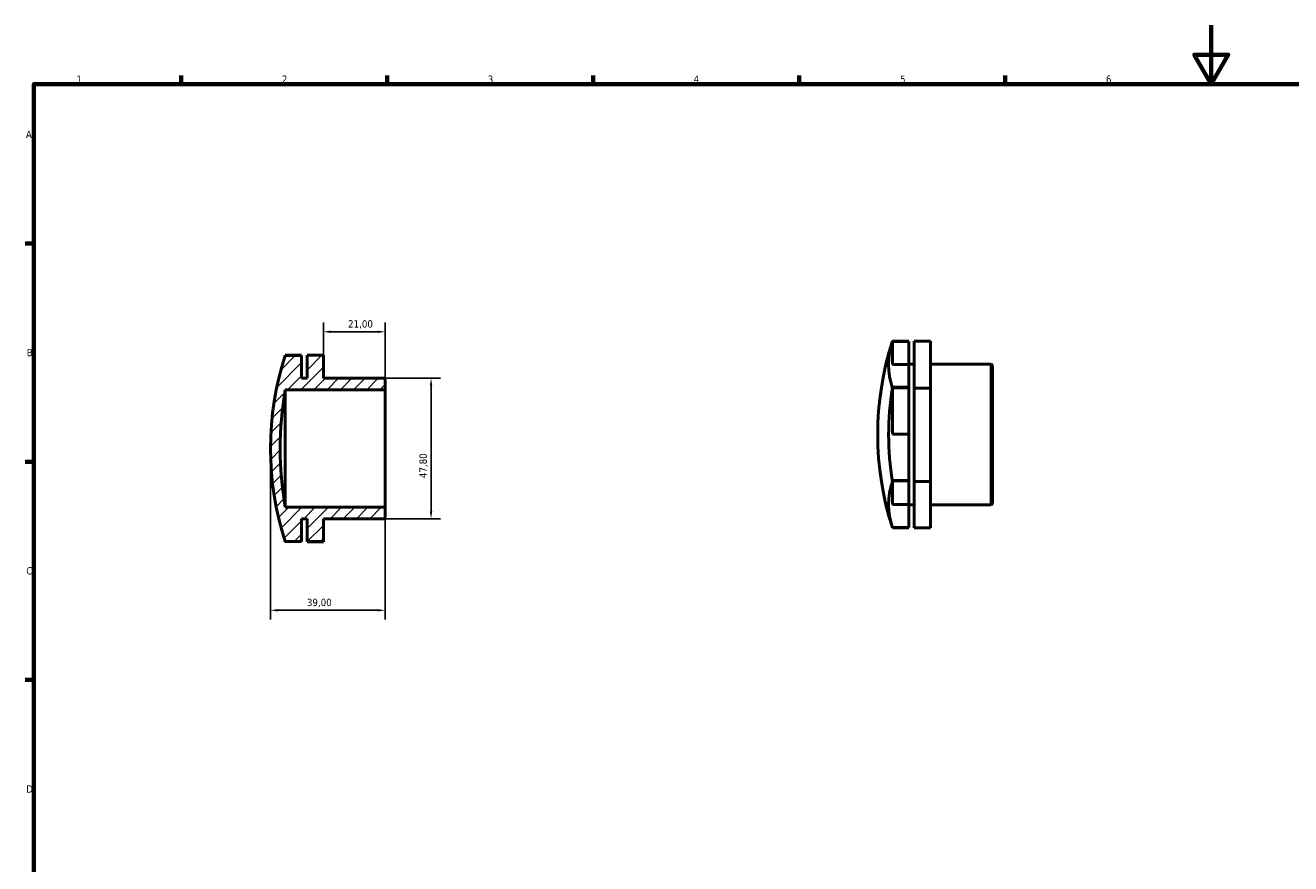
# Model space of a CAD drawing. Header units: millimetres. Extents: x 0 to 895, y 0 to 594.
# Tile 2 of 3: x 17 to 448, y 309 to 594. Entities that reach past the tile are written whole.
import ezdxf

# ---------------------------------------------------------------- set-up
doc = ezdxf.new("R2010")
doc.units = ezdxf.units.MM
for name, color, linetype, lineweight in [('Border (ISO)', 7, 'Continuous', 70), ('Dimension (ISO)', 7, 'Continuous', 25), ('Hatch (ISO)', 7, 'Continuous', 18), ('Visible (ISO)', 7, 'Continuous', 50)]:
    doc.layers.add(name, color=color, linetype=linetype, lineweight=lineweight)
doc.styles.add('Note Text (ISO)', font='tahoma.ttf')
doc.dimstyles.new('Default (ISO)', dxfattribs={"dimtxt": 2.5, "dimasz": 2.5, "dimexe": 3.175, "dimexo": 0, "dimgap": 0.762, "dimtad": 1, "dimrnd": 1e-08, "dimzin": 0, "dimtxsty": 'Note Text (ISO)', "dimcen": 0.09, "dimdle": 10, "dimclrd": 256, "dimclre": 256, "dimclrt": 232, "dimazin": 0, "dimtfac": 1.40208, "dimtmove": 0, "dimatfit": 3, "dimfxl": 1, "dimtolj": 1, "dimtzin": 0, "dimlwd": -1, "dimlwe": -1, "dimarcsym": 0})

# ---------------------------------------------------------------- blocks, each defined once
blk = doc.blocks.new('Borders Default Border')
at = {"layer": 'Border (ISO)'}
for p, q in [((70.08, 574), (70.08, 576.9)), ((140.17, 574), (140.17, 576.9)), ((210.25, 574), (210.25, 576.9)), ((280.33, 574), (280.33, 576.9)), ((350.42, 574), (350.42, 576.9)), ((20, 519.75), (17.1, 519.75)), ((20, 445.5), (17.1, 445.5)), ((20, 371.25), (17.1, 371.25))]:
    blk.add_line(p, q, dxfattribs=at)
at = {"layer": 'Border (ISO)', "flags": 128}
for points in [[(420.5, 594), (420.5, 574), (414.73, 584), (426.27, 584), (420.5, 574)], [(20, 20), (20, 574), (821, 574), (821, 20), (20, 20)]]:
    blk.add_lwpolyline(points, dxfattribs=at)
at = {"layer": 'Border (ISO)', "color": 232, "true_color": 0xca0064, "char_height": 2.5, "attachment_point": 7, "style": 'Note Text (ISO)'}
for s, insert in [('1', (34.48, 574.4)), ('2', (104.37, 574.4)), ('3', (174.43, 574.35)), ('4', (244.42, 574.4)), ('5', (314.64, 574.35)), ('6', (384.66, 574.35)), ('A', (17.29, 555.62)), ('B', (17.59, 481.37)), ('C', (17.43, 407.08)), ('D', (17.43, 332.88))]:
    blk.add_mtext(s, dxfattribs=dict(at, insert=insert))
blk = doc.blocks.new('*D7')
at = {"layer": 'Defpoints', "color": 0, "transparency": 16777216}
for p in [(139.11, 473.9), (139.11, 426.1), (155.11, 426.1)]:
    blk.add_point(p, dxfattribs=at)
at = {"layer": 'Dimension (ISO)', "transparency": 16777216}
for p, q in [((139.11, 473.9), (158.28, 473.9)), ((155.11, 471.4), (155.11, 428.6)), ((139.11, 426.1), (158.28, 426.1))]:
    blk.add_line(p, q, dxfattribs=at)
for points in [[(154.69, 471.4), (155.53, 471.4), (155.11, 473.9)], [(154.69, 428.6), (155.53, 428.6), (155.11, 426.1)]]:
    blk.add_solid(points, dxfattribs=at)
at = {"layer": 'Dimension (ISO)', "color": 232, "true_color": 0xca0064, "transparency": 16777216, "insert": (151.17, 439.92), "char_height": 2.5, "attachment_point": 1, "rotation": 90, "style": 'Note Text (ISO)'}
blk.add_mtext('\\A1;47,80', dxfattribs=at)
blk = doc.blocks.new('*D8')
at = {"layer": 'Defpoints', "color": 0, "transparency": 16777216}
for p in [(100.5, 450), (139.5, 430), (100.5, 394.94)]:
    blk.add_point(p, dxfattribs=at)
at = {"layer": 'Dimension (ISO)', "transparency": 16777216}
for p, q in [((100.5, 450), (100.5, 391.76)), ((139.5, 430), (139.5, 391.76)), ((137, 394.94), (103, 394.94))]:
    blk.add_line(p, q, dxfattribs=at)
for points in [[(103, 395.36), (103, 394.52), (100.5, 394.94)], [(137, 395.36), (137, 394.52), (139.5, 394.94)]]:
    blk.add_solid(points, dxfattribs=at)
at = {"layer": 'Dimension (ISO)', "color": 232, "true_color": 0xca0064, "transparency": 16777216, "insert": (112.88, 398.87), "char_height": 2.5, "attachment_point": 1, "style": 'Note Text (ISO)'}
blk.add_mtext('\\A1;39,00', dxfattribs=at)
blk = doc.blocks.new('*D9')
at = {"layer": 'Defpoints', "color": 0, "transparency": 16777216}
for p in [(139.5, 489.71), (118.5, 481.7), (139.5, 470)]:
    blk.add_point(p, dxfattribs=at)
at = {"layer": 'Dimension (ISO)', "transparency": 16777216}
for p, q in [((118.5, 481.7), (118.5, 492.89)), ((139.5, 470), (139.5, 492.89)), ((121, 489.71), (137, 489.71))]:
    blk.add_line(p, q, dxfattribs=at)
for points in [[(121, 490.13), (121, 489.3), (118.5, 489.71)], [(137, 490.13), (137, 489.3), (139.5, 489.71)]]:
    blk.add_solid(points, dxfattribs=at)
at = {"layer": 'Dimension (ISO)', "color": 232, "true_color": 0xca0064, "transparency": 16777216, "insert": (126.89, 493.65), "char_height": 2.5, "attachment_point": 1, "style": 'Note Text (ISO)'}
blk.add_mtext('\\A1;21,00', dxfattribs=at)

msp = doc.modelspace()

# ---------------------------------------------------------------- hatches: boundary and pattern name
at = {"layer": 'Hatch (ISO)'}
h = msp.add_hatch(dxfattribs=at)
h.set_pattern_fill('ANSI31', color=256, scale=25.4, style=0)
h.set_pattern_definition([(45, (0, 0), (-2.245064, 2.245064), [])])
edge = h.paths.add_edge_path()
edge.add_line((139.5, 473.512), (139.11, 473.902))
edge.add_line((139.11, 473.902), (118.5, 473.902))
edge.add_line((118.5, 473.902), (118.5, 481.698))
edge.add_line((118.5, 481.698), (112.929, 481.698))
edge.add_line((112.929, 481.698), (112.929, 473.902))
edge.add_line((112.929, 473.902), (111.071, 473.902))
edge.add_line((111.071, 473.902), (111.071, 481.625))
edge.add_line((111.071, 481.625), (105.5, 481.625))
edge.add_line((105.5, 481.625), (105.5, 481.698))
edge.add_line((105.5, 481.698), (105.482, 481.698))
edge.add_ellipse((203.828, 450), major_axis=(-98.346, 31.697), ratio=1, start_angle=0, end_angle=35.72851)
edge.add_line((105.482, 418.303), (105.5, 418.303))
edge.add_line((105.5, 418.303), (105.5, 418.376))
edge.add_line((105.5, 418.376), (111.071, 418.376))
edge.add_line((111.071, 418.376), (111.071, 426.099))
edge.add_line((111.071, 426.099), (112.929, 426.099))
edge.add_line((112.929, 426.099), (112.929, 418.303))
edge.add_line((112.929, 418.303), (118.5, 418.303))
edge.add_line((118.5, 418.303), (118.5, 426.099))
edge.add_line((118.5, 426.099), (139.11, 426.099))
edge.add_line((139.11, 426.099), (139.5, 426.489))
edge.add_line((139.5, 426.489), (139.5, 430))
edge.add_line((139.5, 430), (105.5, 430))
edge.add_ellipse((222.297, 450), major_axis=(-116.797, -20), ratio=1, start_angle=340.56615, end_angle=360, ccw=False)
edge.add_line((105.5, 470), (139.5, 470))
edge.add_line((139.5, 470), (139.5, 473.512))

# ---------------------------------------------------------------- linework, layer by layer
at = {"layer": 'Visible (ISO)'}
for p, q in [((312.031, 486.529), (312.031, 478.62)), ((312.031, 486.529), (317.603, 486.529)), ((317.603, 486.529), (312.031, 486.529)), ((317.603, 486.529), (312.031, 486.529)), ((312.031, 486.529), (312.031, 486.529)), ((317.603, 486.437), (312.031, 486.437)), ((317.603, 486.529), (317.603, 486.529)), ((317.603, 486.529), (317.603, 486.529)), ((317.603, 478.62), (317.603, 486.437)), ((325.031, 486.53), (319.46, 486.53)), ((319.46, 486.53), (319.46, 470.567)), ((325.031, 470.567), (325.031, 486.53)), ((105.5, 481.698), (105.482, 481.698)), ((111.071, 481.754), (105.5, 481.754)), ((105.5, 481.754), (105.5, 481.753)), ((105.5, 481.753), (111.071, 481.753)), ((105.5, 481.753), (105.5, 481.753)), ((111.071, 481.753), (105.5, 481.753)), ((105.5, 481.625), (105.5, 481.698)), ((111.071, 481.661), (105.5, 481.661)), ((111.071, 481.625), (105.5, 481.625)), ((111.071, 481.753), (111.071, 481.754)), ((111.071, 481.753), (111.071, 481.753)), ((111.071, 481.625), (111.071, 481.661)), ((111.071, 473.902), (111.071, 481.625)), ((118.5, 481.698), (112.929, 481.698)), ((112.929, 481.698), (112.929, 473.902)), ((118.5, 473.902), (118.5, 481.698)), ((312.031, 478.62), (317.603, 478.62)), ((317.603, 478.678), (319.46, 478.678)), ((317.603, 478.62), (317.603, 470.85)), ((325.031, 478.678), (345.641, 478.678)), ((345.641, 430.875), (345.641, 478.678)), ((346.031, 478.288), (345.641, 478.678)), ((346.031, 478.288), (346.031, 431.265)), ((112.929, 473.902), (111.071, 473.902)), ((139.11, 473.902), (118.5, 473.902)), ((139.5, 473.512), (139.11, 473.902)), ((139.5, 470), (139.5, 473.512)), ((105.5, 470), (139.5, 470)), ((105.5, 430), (105.5, 470)), ((139.5, 430), (139.5, 470)), ((317.603, 470.85), (312.031, 470.85)), ((312.031, 470.85), (312.031, 470.849)), ((312.031, 470.849), (312.031, 470.847)), ((317.603, 470.849), (312.031, 470.849)), ((312.031, 470.847), (317.603, 470.847)), ((312.031, 470.661), (312.031, 470.568)), ((317.603, 470.661), (312.031, 470.661)), ((312.031, 470.568), (312.031, 470.566)), ((312.031, 470.566), (312.031, 454.831)), ((317.603, 470.849), (317.603, 470.85)), ((317.603, 470.847), (317.603, 470.849)), ((317.603, 470.847), (317.603, 470.661)), ((317.603, 454.831), (317.603, 470.661)), ((325.031, 470.567), (319.46, 470.567)), ((319.46, 470.567), (319.46, 438.813)), ((325.031, 438.813), (325.031, 470.567)), ((312.031, 454.831), (317.603, 454.831)), ((317.603, 454.831), (317.603, 439.097)), ((317.603, 439.097), (312.031, 439.097)), ((312.031, 439.097), (312.031, 439.095)), ((312.031, 439.095), (317.603, 439.095)), ((317.603, 439.095), (312.031, 439.095)), ((312.031, 439.095), (312.031, 439.095)), ((317.603, 439.095), (317.603, 439.097)), ((317.603, 439.095), (317.603, 439.001)), ((317.603, 439.095), (317.603, 439.095)), ((312.031, 439.001), (312.031, 438.815)), ((317.603, 439.001), (312.031, 439.001)), ((312.031, 438.815), (312.031, 438.812)), ((312.031, 438.812), (312.031, 430.988)), ((317.603, 430.988), (317.603, 439.001)), ((325.031, 438.813), (319.46, 438.813)), ((319.46, 438.813), (319.46, 423.022)), ((325.031, 423.022), (325.031, 438.813)), ((312.031, 430.988), (317.603, 430.988)), ((317.603, 430.988), (317.603, 423.115)), ((317.603, 430.875), (319.46, 430.875)), ((325.031, 430.875), (345.641, 430.875)), ((346.031, 431.265), (345.641, 430.875)), ((139.5, 430), (105.5, 430)), ((139.11, 426.099), (139.5, 426.489)), ((139.5, 426.489), (139.5, 430)), ((111.071, 418.376), (111.071, 426.099)), ((111.071, 426.099), (112.929, 426.099)), ((112.929, 426.099), (112.929, 418.303)), ((118.5, 418.303), (118.5, 426.099)), ((118.5, 426.099), (139.11, 426.099)), ((312.031, 423.115), (312.031, 423.023)), ((317.603, 423.115), (312.031, 423.115)), ((317.603, 423.023), (312.031, 423.023)), ((317.603, 423.023), (312.031, 423.023)), ((312.031, 423.023), (312.031, 423.023)), ((317.603, 423.023), (317.603, 423.023)), ((325.031, 423.022), (319.46, 423.022)), ((105.482, 418.303), (105.5, 418.303)), ((105.5, 418.303), (105.5, 418.376)), ((105.5, 418.376), (111.071, 418.376)), ((105.5, 418.303), (105.5, 418.247)), ((112.929, 418.303), (118.5, 418.303)), ((112.929, 418.303), (112.929, 418.246)), ((118.5, 418.246), (112.929, 418.246)), ((118.5, 418.246), (118.5, 418.303))]:
    msp.add_line(p, q, dxfattribs=at)
for centre, radius, start, end in [((410.359, 454.776), 103.328, 162.13574, 197.86426), ((203.828, 450), 103.328, 162.13574, 197.86426), ((222.297, 450), 118.497, 170.28307, 189.71693)]:
    msp.add_arc(centre, radius, start, end, dxfattribs=at)
for centre, ratio, start_param, end_param in [((410.359, 478.549), 0.5027026, 6.1231123, 6.4432583), ((410.359, 478.635), 0.4972926, 6.1231123, 6.1242584), ((410.359, 454.69), 0.9999951, 6.1231123, 6.4432583), ((410.359, 430.917), 0.4972926, 6.1231123, 6.4432583), ((203.828, 426.142), 0.4972926, 0.1589269, 0.160073)]:
    msp.add_ellipse(centre, major_axis=(-99.602, 0), ratio=ratio, start_param=start_param, end_param=end_param, dxfattribs=at)

# ---------------------------------------------------------------- block references
msp.add_blockref('Borders Default Border', (0, 0))

# ---------------------------------------------------------------- dimensions: what is measured, and where the dimension line sits
at = {"layer": 'Dimension (ISO)'}
for base, p1, p2, angle, picture, middle in [((139.5, 489.714), (118.5, 481.698), (139.5, 470), 180, '*D9', (131, 489.714)), ((155.11, 426.099), (139.11, 473.902), (139.11, 426.099), 90, '*D7', (155.11, 444.095)), ((100.5, 394.939), (139.5, 430), (100.5, 450), 180, '*D8', (117, 394.939))]:
    dim = msp.add_linear_dim(base=base, p1=p1, p2=p2, angle=angle, dimstyle='Default (ISO)', override={"dimdec": 2, "dimtp": 0, "dimtm": 0, "dimtdec": 2, "dimtofl": 0, "dimatfit": 1}, dxfattribs=at)
    dim.commit()
    dim.dimension.update_dxf_attribs({"geometry": picture, "text_midpoint": middle, "dimtype": 160})

doc.saveas('drawing.dxf')
